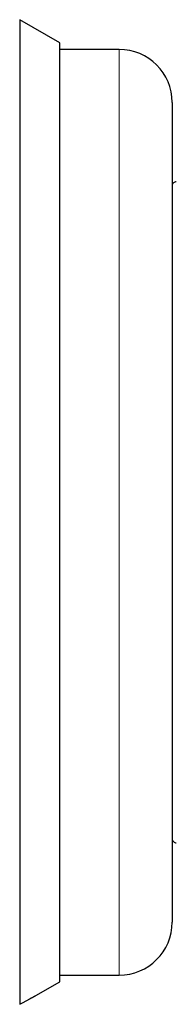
# Model space of a CAD drawing. Header units: millimetres. Extents: x 8 to 699, y 12 to 356.
# Tile 12 of 16: x 484 to 496, y 281 to 356. Entities that reach past the tile are written whole.
import ezdxf

# ---------------------------------------------------------------- set-up
doc = ezdxf.new("R2010")
doc.units = ezdxf.units.MM

msp = doc.modelspace()

# ---------------------------------------------------------------- linework, layer by layer
at = {"color": 7, "linetype": 'Continuous', "lineweight": 30}
for p, q in [((487.372, 354.095), (484.357, 355.836)), ((484.357, 355.836), (484.357, 281.377)), ((487.372, 318.586), (487.372, 354.095)), ((491.857, 353.586), (487.372, 353.586)), ((487.372, 283.077), (487.372, 318.586)), ((485.576, 282.04), (487.372, 283.077)), ((487.372, 283.586), (491.857, 283.586))]:
    msp.add_line(p, q, dxfattribs=at)
at = {"color": 252, "linetype": 'Continuous', "lineweight": 0}
for p, q in [((491.857, 353.586), (491.857, 318.586)), ((491.857, 318.586), (491.857, 283.586))]:
    msp.add_line(p, q, dxfattribs=at)
at = {"color": 7, "linetype": 'Continuous', "lineweight": 30}
for centre, radius, start, end in [((491.857, 349.586), 4, 0, 90), ((496.157, 343.278), 0.3, 88.5693, 180.07294), ((496.157, 293.894), 0.3, 179.99994, 271.43067), ((491.857, 287.586), 4, 270, 0)]:
    msp.add_arc(centre, radius, start, end, dxfattribs=at)
for points, knots in [([(495.857, 349.586), (495.857, 349.585), (495.857, 349.584), (495.857, 349.571), (495.857, 349.55), (495.857, 349.521), (495.857, 349.483), (495.857, 349.438), (495.857, 349.383), (495.857, 349.32), (495.857, 349.247), (495.857, 349.183), (495.857, 349.134), (495.857, 349.104), (495.857, 349.072), (495.857, 349.038), (495.857, 349.003), (495.857, 348.966), (495.857, 348.908), (495.857, 348.825), (495.857, 348.712), (495.857, 348.592), (495.857, 348.464), (495.857, 348.329), (495.857, 348.192), (495.857, 348.054), (495.857, 347.916), (495.857, 347.804), (495.857, 347.722), (495.857, 347.671), (495.857, 347.62), (495.857, 347.569), (495.857, 347.516), (495.857, 347.463), (495.857, 347.366), (495.857, 347.222), (495.857, 347.026), (495.857, 346.823), (495.857, 346.613), (495.857, 346.395), (495.857, 346.17), (495.857, 345.936), (495.857, 345.693), (495.857, 345.44), (495.857, 345.232), (495.857, 345.073), (495.857, 344.968), (495.857, 344.861), (495.857, 344.753), (495.857, 344.643), (495.857, 344.477), (495.857, 344.25), (495.857, 343.959), (495.857, 343.661), (495.857, 343.357), (495.857, 343.047), (495.857, 342.729), (495.857, 342.415), (495.857, 342.103), (495.857, 341.795), (495.857, 341.481), (495.857, 341.162), (495.857, 340.837), (495.857, 340.497), (495.857, 340.142), (495.857, 339.77), (495.857, 339.394), (495.857, 339.012), (495.857, 338.625), (495.857, 338.232), (495.857, 337.831), (495.857, 337.42), (495.857, 337), (495.857, 336.661), (495.857, 336.406), (495.857, 336.236), (495.857, 336.066), (495.857, 335.895), (495.857, 335.723), (495.857, 335.467), (495.857, 335.128), (495.857, 334.701), (495.857, 334.271), (495.857, 333.837), (495.857, 333.399), (495.857, 332.958), (495.857, 332.509), (495.857, 332.052), (495.857, 331.587), (495.857, 331.228), (495.857, 330.979), (495.857, 330.839), (495.857, 330.7), (495.857, 330.56), (495.857, 330.42), (495.857, 330.279), (495.857, 330.138), (495.857, 329.898), (495.857, 329.557), (495.857, 329.114), (495.857, 328.669), (495.857, 328.223), (495.857, 327.774), (495.857, 327.323), (495.857, 326.871), (495.857, 326.434), (495.857, 326.014), (495.857, 325.611), (495.857, 325.206), (495.857, 324.875), (495.857, 324.617), (495.857, 324.434), (495.857, 324.253), (495.857, 324.076), (495.857, 323.902), (495.857, 323.729), (495.857, 323.46), (495.857, 323.095), (495.857, 322.633), (495.857, 322.171), (495.857, 321.709), (495.857, 321.245), (495.857, 320.79), (495.857, 320.344), (495.857, 319.905), (495.857, 319.466), (495.857, 319.026), (495.857, 318.733), (495.857, 318.586)], [0, 0, 0, 0, 0.010458, 0.020903, 0.031338, 0.041766, 0.05219, 0.062613, 0.073038, 0.083745, 0.09446, 0.105185, 0.1088, 0.112416, 0.116034, 0.119842, 0.123676, 0.127508, 0.131338, 0.141485, 0.151624, 0.161756, 0.171884, 0.18201, 0.192138, 0.201054, 0.209974, 0.218901, 0.221909, 0.224918, 0.227928, 0.230939, 0.233951, 0.236965, 0.239979, 0.250296, 0.260599, 0.270891, 0.281174, 0.291451, 0.301726, 0.312, 0.32255, 0.333106, 0.34367, 0.347823, 0.351978, 0.356135, 0.360294, 0.364456, 0.36862, 0.379158, 0.38968, 0.400191, 0.410693, 0.421189, 0.431681, 0.442173, 0.451793, 0.461417, 0.471047, 0.480687, 0.490337, 0.5, 0.510538, 0.52106, 0.531571, 0.542073, 0.552569, 0.563061, 0.573553, 0.584328, 0.595108, 0.605896, 0.610138, 0.614382, 0.618627, 0.622876, 0.627126, 0.63138, 0.641697, 0.652, 0.662291, 0.672575, 0.682852, 0.693126, 0.7034, 0.71395, 0.724506, 0.73507, 0.738185, 0.7413, 0.744417, 0.747535, 0.750654, 0.753775, 0.756897, 0.76002, 0.769724, 0.779416, 0.789098, 0.798773, 0.808443, 0.81811, 0.827777, 0.837445, 0.845956, 0.854472, 0.862993, 0.871523, 0.875355, 0.87919, 0.883026, 0.886671, 0.890287, 0.893901, 0.897514, 0.907086, 0.916651, 0.92621, 0.935765, 0.94532, 0.954875, 0.963887, 0.972904, 0.981927, 0.990959, 1, 1, 1, 1]), ([(495.857, 318.586), (495.857, 318.416), (495.857, 318.077), (495.857, 317.568), (495.857, 317.06), (495.857, 316.553), (495.857, 316.047), (495.857, 315.542), (495.857, 315.032), (495.857, 314.519), (495.857, 314.003), (495.857, 313.601), (495.857, 313.314), (495.857, 313.14), (495.857, 312.964), (495.857, 312.784), (495.857, 312.601), (495.857, 312.418), (495.857, 312.135), (495.857, 311.753), (495.857, 311.272), (495.857, 310.793), (495.857, 310.317), (495.857, 309.843), (495.857, 309.39), (495.857, 308.957), (495.857, 308.545), (495.857, 308.226), (495.857, 307.998), (495.857, 307.86), (495.857, 307.723), (495.857, 307.585), (495.857, 307.448), (495.857, 307.312), (495.857, 307.065), (495.857, 306.709), (495.857, 306.247), (495.857, 305.789), (495.857, 305.334), (495.857, 304.884), (495.857, 304.437), (495.857, 303.989), (495.857, 303.542), (495.857, 303.095), (495.857, 302.741), (495.857, 302.479), (495.857, 302.306), (495.857, 302.134), (495.857, 301.963), (495.857, 301.792), (495.857, 301.536), (495.857, 301.195), (495.857, 300.773), (495.857, 300.356), (495.857, 299.945), (495.857, 299.539), (495.857, 299.138), (495.857, 298.754), (495.857, 298.386), (495.857, 298.033), (495.857, 297.684), (495.857, 297.34), (495.857, 297), (495.857, 296.655), (495.857, 296.305), (495.857, 295.952), (495.857, 295.605), (495.857, 295.265), (495.857, 294.931), (495.857, 294.604), (495.857, 294.28), (495.857, 293.961), (495.857, 293.646), (495.857, 293.4), (495.857, 293.219), (495.857, 293.101), (495.857, 292.984), (495.857, 292.868), (495.857, 292.753), (495.857, 292.585), (495.857, 292.367), (495.857, 292.102), (495.857, 291.845), (495.857, 291.595), (495.857, 291.352), (495.857, 291.117), (495.857, 290.886), (495.857, 290.661), (495.857, 290.442), (495.857, 290.28), (495.857, 290.171), (495.857, 290.11), (495.857, 290.051), (495.857, 289.992), (495.857, 289.933), (495.857, 289.876), (495.857, 289.819), (495.857, 289.723), (495.857, 289.591), (495.857, 289.427), (495.857, 289.27), (495.857, 289.12), (495.857, 288.977), (495.857, 288.841), (495.857, 288.712), (495.857, 288.594), (495.857, 288.488), (495.857, 288.391), (495.857, 288.3), (495.857, 288.23), (495.857, 288.178), (495.857, 288.142), (495.857, 288.108), (495.857, 288.076), (495.857, 288.045), (495.857, 288.015), (495.857, 287.971), (495.857, 287.914), (495.857, 287.85), (495.857, 287.793), (495.857, 287.742), (495.857, 287.699), (495.857, 287.663), (495.857, 287.635), (495.857, 287.613), (495.857, 287.597), (495.857, 287.588), (495.857, 287.587), (495.857, 287.586)], [0, 0, 0, 0, 0.0104584, 0.0209041, 0.0313399, 0.0417687, 0.0521931, 0.0626161, 0.0730405, 0.0837472, 0.0944613, 0.1051859, 0.1088002, 0.1124161, 0.1160338, 0.1198421, 0.1236758, 0.1275076, 0.1313376, 0.1414851, 0.1516236, 0.1617555, 0.1718836, 0.1820103, 0.1921382, 0.2010539, 0.2099744, 0.2189014, 0.2219092, 0.224918, 0.2279278, 0.2309389, 0.2339511, 0.2369645, 0.2399794, 0.2502961, 0.260599, 0.2708907, 0.281174, 0.2914514, 0.3017257, 0.3119996, 0.3225499, 0.3331056, 0.3436695, 0.3478226, 0.3519775, 0.3561345, 0.3602938, 0.3644555, 0.3686199, 0.3791575, 0.3896804, 0.4001914, 0.4106933, 0.421189, 0.4316814, 0.4421733, 0.451793, 0.461417, 0.4710475, 0.4806866, 0.4903367, 0.4999998, 0.5105375, 0.5210604, 0.5315714, 0.5420733, 0.552569, 0.5630613, 0.5735533, 0.5843276, 0.5951076, 0.6058964, 0.6101379, 0.6143815, 0.6186273, 0.6228756, 0.6271264, 0.6313799, 0.6416967, 0.6519996, 0.6622913, 0.6725745, 0.6828519, 0.6931263, 0.7034002, 0.7139505, 0.7245061, 0.7350701, 0.7381847, 0.7413004, 0.7444171, 0.7475351, 0.7506544, 0.7537749, 0.756897, 0.7600204, 0.7697241, 0.7794159, 0.7890982, 0.7987732, 0.8084431, 0.8181101, 0.8277766, 0.8374447, 0.8459559, 0.8544716, 0.8629934, 0.8715228, 0.8753552, 0.8791896, 0.8830261, 0.886671, 0.8902864, 0.8939002, 0.8975126, 0.9070842, 0.9166483, 0.926207, 0.9357625, 0.9453169, 0.9548724, 0.9638848, 0.972902, 0.9819257, 0.9909578, 1, 1, 1, 1]), ([(484.357, 281.377), (484.39, 281.396), (484.458, 281.434), (484.558, 281.489), (484.656, 281.542), (484.752, 281.595), (484.847, 281.647), (484.939, 281.697), (485.028, 281.746), (485.106, 281.788), (485.173, 281.824), (485.231, 281.856), (485.286, 281.885), (485.338, 281.913), (485.385, 281.938), (485.428, 281.961), (485.466, 281.981), (485.498, 281.999), (485.526, 282.013), (485.548, 282.025), (485.564, 282.034), (485.573, 282.039), (485.577, 282.04), (485.576, 282.04), (485.576, 282.04)], [0, 0, 0, 0, 0.053484, 0.106966, 0.160846, 0.214723, 0.27008, 0.325435, 0.381436, 0.437434, 0.479861, 0.52231, 0.564732, 0.608216, 0.651733, 0.695211, 0.73772, 0.780267, 0.82277, 0.866937, 0.911154, 0.955317, 0.992034, 1, 1, 1, 1])]:
    msp.add_open_spline(points, degree=3, knots=knots, dxfattribs=at)

doc.saveas('drawing.dxf')
